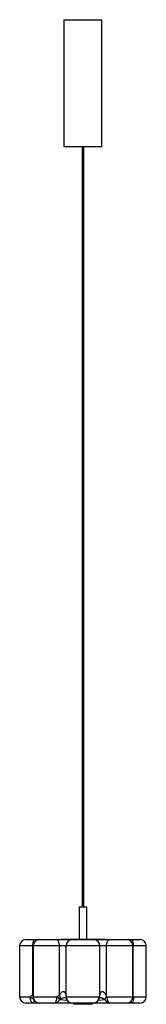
# Paper-space layout '_Posterior' of a CAD drawing. Header units: millimetres. Extents: x -81 to 119, y -685 to 868.
import ezdxf

# ---------------------------------------------------------------- set-up
doc = ezdxf.new("R2010")
doc.units = ezdxf.units.MM

psp = doc.layouts.new('_Posterior')

# ---------------------------------------------------------------- linework, layer by layer
at = {"color": 7, "linetype": 'Continuous', "lineweight": 25}
for p, q in [((-10.8, 868.1), (-10.8, 668.1)), ((-10.8, 868.1), (49.2, 868.1)), ((49.2, 668.1), (49.2, 868.1)), ((-10.8, 668.1), (49.2, 668.1)), ((17.7, 668.1), (17.7, -531.9)), ((20.7, -531.9), (20.7, 668.1)), ((13.2, -531.9), (13.2, -581.9)), ((25.2, -531.9), (13.2, -531.9)), ((25.2, -581.9), (25.2, -531.9)), ((-70.8, -582.9), (109.2, -582.9)), ((-15.8, -581.9), (-15.8, -582.9)), ((-15.8, -581.9), (54.2, -581.9)), ((54.2, -582.9), (54.2, -581.9)), ((-80.8, -592.9), (-80.8, -672.9)), ((119.2, -592.9), (-80.8, -592.9)), ((-59.9, -670.4), (-59.9, -592.9)), ((-59.5, -592.9), (-59.5, -672.9)), ((-17.9, -670.4), (-17.9, -592.9)), ((-7.5, -672.4), (-7.5, -592.9)), ((45.9, -670.4), (45.9, -592.9)), ((56.3, -672.4), (56.3, -592.9)), ((98, -672.9), (98, -592.9)), ((98.4, -672.4), (98.4, -592.9)), ((119.2, -672.9), (119.2, -592.9)), ((-49.8, -682.9), (-70.8, -682.9)), ((-25.5, -682.9), (-49.5, -682.9)), ((-7.5, -674.8), (-7.4, -675.2)), ((-7.3, -672.9), (44.5, -672.9)), ((35.3, -682.9), (2.3, -682.9)), ((4.2, -682.9), (4.2, -684.9)), ((34.2, -684.9), (34.2, -682.9)), ((88, -682.9), (61.8, -682.9)), ((109.2, -682.9), (88.2, -682.9)), ((34.2, -684.9), (4.2, -684.9))]:
    psp.add_line(p, q, dxfattribs=at)
at = {"color": 8, "linetype": 'Continuous', "lineweight": 25}
for p, q in [((-80.8, -672.9), (-64.1, -672.9)), ((-59.9, -670.4), (-59.5, -669.8)), ((-59.5, -671), (-59.9, -670.4)), ((-59.5, -672.9), (-21.8, -672.9)), ((-17.8, -677.2), (-6, -678.4)), ((43.5, -678.5), (53.8, -677.3)), ((56.9, -672.9), (98, -672.9)), ((98, -671.6), (98.4, -672.4)), ((98.4, -672.4), (98, -672.8)), ((99, -672.9), (119.2, -672.9))]:
    psp.add_line(p, q, dxfattribs=at)
at = {"color": 7, "linetype": 'Continuous', "lineweight": 25, "flags": 128}
for points in [[(-59.9, -592.9), (-59.9, -590.9), (-59.7, -589.1), (-59.5, -587.3), (-59.2, -585.8), (-58.8, -584.6), (-58.4, -583.6), (-58, -583.1), (-57.5, -582.9)], [(-17.9, -592.9), (-18, -590.9), (-18.3, -589.1), (-18.7, -587.3), (-19.4, -585.8), (-20.2, -584.6), (-21, -583.6), (-22, -583.1), (-23, -582.9)], [(56.3, -592.9), (56.4, -590.9), (56.7, -589.1), (57.2, -587.3), (57.8, -585.8), (58.6, -584.6), (59.5, -583.6), (60.5, -583.1), (61.5, -582.9)], [(95.9, -582.9), (96.4, -583.1), (96.9, -583.6), (97.3, -584.6), (97.7, -585.8), (98, -587.3), (98.2, -589.1), (98.3, -590.9), (98.4, -592.9)], [(-60.2, -682.9), (-60.9, -682.7), (-61.7, -682.1), (-62.3, -681.2), (-62.9, -680), (-63.4, -678.4), (-63.8, -676.7), (-64, -674.8), (-64.1, -672.9)], [(-25.5, -682.9), (-24.8, -682.7), (-24.1, -682.1), (-23.5, -681.2), (-22.9, -680), (-22.4, -678.4), (-22.1, -676.7), (-21.9, -674.8), (-21.8, -672.9)], [(56.9, -672.9), (57, -674.8), (57.3, -676.7), (57.7, -678.4), (58.3, -680), (59.1, -681.2), (59.9, -682.1), (60.9, -682.7), (61.8, -682.9)], [(99, -672.9), (99, -674.8), (98.8, -676.7), (98.6, -678.4), (98.2, -680), (97.8, -681.2), (97.4, -682.1), (96.9, -682.7), (96.4, -682.9)]]:
    psp.add_lwpolyline(points, dxfattribs=at)
at = {"color": 8, "linetype": 'Continuous', "lineweight": 25, "flags": 128}
for points in [[(-58, -678.2), (-58.1, -678.4), (-58.3, -679.5), (-58.5, -680.5), (-58.8, -681.3), (-59.1, -682), (-59.5, -682.5), (-59.8, -682.8), (-60.2, -682.9)], [(99, -672.9), (98.3, -673.5), (97.9, -673.9)]]:
    psp.add_lwpolyline(points, dxfattribs=at)
at = {"color": 7, "linetype": 'Continuous', "lineweight": 25}
for centre, radius, start, end in [((-70.8, -592.9), 10, 90, 180), ((-49.5, -592.9), 10, 90, 180), ((2.4, -592.7), 9.86, 90.8726, 180.8468), ((36.1, -592.7), 9.86, 359.1532, 89.1274), ((88, -592.9), 10, 0, 90), ((109.2, -592.9), 10, 0, 90), ((-70.8, -672.9), 10, 180, 270), ((-49.5, -672.9), 10, 180, 270), ((-25.9, -674.3), 8.63, 272.237, 340.0126), ((-34, -688.4), 19.7, 34.4719, 51.762), ((-28.2, -676.5), 12, 1.0374, 30.8199), ((2.3, -672.9), 10, 193.3434, 270), ((2.5, -673.1), 9.83, 178.9758, 268.9378), ((34.9, -673.3), 9.62, 272.5023, 2.3007), ((35.3, -672.9), 10, 270, 342.8608), ((64.9, -680.5), 11.8, 136.8854, 163.6525), ((65.5, -682.1), 12.6, 133.08, 157.8169), ((62.1, -674), 8.9, 202.0222, 268.3953), ((88, -672.9), 10, 270, 0), ((109.2, -672.9), 10, 270, 0)]:
    psp.add_arc(centre, radius, start, end, dxfattribs=at)
at = {"color": 8, "linetype": 'Continuous', "lineweight": 25}
for centre, radius, start, end in [((-38.2, -642.5), 39.9, 229.6144, 238.9909), ((-2.6, -673.6), 5.02, 166.0817, 193.6273), ((-3, -674.2), 4.45, 162.7884, 192.859), ((41.1, -674.8), 3.9, 344.6195, 29.3276), ((38.9, -671.5), 7.06, 339.2231, 8.914), ((97.3, -680), 3.01, 190.7083, 251.337)]:
    psp.add_arc(centre, radius, start, end, dxfattribs=at)
at = {"color": 7, "linetype": 'Continuous', "lineweight": 25}
for points, knots in [([(-17.9, -670.4), (-17.5, -669.7), (-17.1, -669), (-16.2, -667.7), (-15.7, -667.1), (-14.8, -666.2), (-14.5, -665.9), (-13.9, -665.4), (-13.5, -665.2), (-12.8, -664.8), (-12.4, -664.7), (-11.8, -664.7), (-11.6, -664.7), (-11.3, -664.7), (-11.1, -664.7), (-10.7, -664.9), (-10.6, -665), (-10.3, -665.1), (-10.1, -665.3), (-9.8, -665.5), (-9.7, -665.6), (-9.5, -665.9), (-9.4, -666), (-9.1, -666.5), (-8.9, -666.8), (-8.6, -667.4), (-8.5, -667.8), (-8.1, -668.8), (-7.9, -669.5), (-7.6, -670.9), (-7.5, -671.7), (-7.5, -672.4)], [0, 0, 0, 0, 0.125, 0.125, 0.25, 0.25, 0.3125, 0.3125, 0.375, 0.375, 0.4375, 0.4375, 0.46875, 0.46875, 0.5, 0.5, 0.53125, 0.53125, 0.5625, 0.5625, 0.59375, 0.59375, 0.625, 0.625, 0.6875, 0.6875, 0.75, 0.75, 0.875, 0.875, 1, 1, 1, 1]), ([(45.9, -670.4), (46, -669.7), (46.2, -669), (46.6, -667.7), (46.8, -667.1), (47.4, -666.2), (47.6, -665.9), (48, -665.4), (48.3, -665.2), (48.9, -664.8), (49.2, -664.7), (49.8, -664.7), (50, -664.7), (50.4, -664.7), (50.5, -664.7), (50.9, -664.9), (51.1, -665), (51.5, -665.1), (51.6, -665.3), (52, -665.5), (52.1, -665.6), (52.4, -665.9), (52.6, -666), (53, -666.5), (53.3, -666.8), (53.8, -667.4), (54, -667.8), (54.7, -668.8), (55.1, -669.5), (55.7, -670.9), (56, -671.7), (56.3, -672.4)], [0, 0, 0, 0, 0.125, 0.125, 0.25, 0.25, 0.3125, 0.3125, 0.375, 0.375, 0.4375, 0.4375, 0.46875, 0.46875, 0.5, 0.5, 0.53125, 0.53125, 0.5625, 0.5625, 0.59375, 0.59375, 0.625, 0.625, 0.6875, 0.6875, 0.75, 0.75, 0.875, 0.875, 1, 1, 1, 1]), ([(-64.1, -672.9), (-63.5, -672.3), (-62.8, -671.9), (-61.4, -671.1), (-60.7, -670.7), (-59.9, -670.4)], [0, 0, 0, 0, 0.5, 0.5, 1, 1, 1, 1]), ([(2.1, -682.9), (0.8, -682.9), (-3.3, -682.9), (-12.6, -682.9), (-20.3, -682.9), (-25.5, -682.9)], [0, 0, 0, 0, 0.134166, 0.422896, 1, 1, 1, 1]), ([(-21.8, -672.9), (-21.2, -672.3), (-20.5, -671.9), (-19.2, -671.1), (-18.5, -670.7), (-17.9, -670.4)], [0, 0, 0, 0, 0.5, 0.5, 1, 1, 1, 1]), ([(-16.2, -676.3), (-16.4, -676.4), (-16.7, -676.5), (-17.2, -676.8), (-17.5, -677), (-17.8, -677.2)], [0, 0, 0, 0, 0.5, 0.5, 1, 1, 1, 1]), ([(-7.6, -674.5), (-7.6, -674.5), (-7.6, -674.5), (-7.5, -674.6), (-7.5, -674.8), (-7.5, -674.8)], [0, 0, 0, 0, 0.332107, 0.908274, 1, 1, 1, 1]), ([(61.8, -682.9), (57.2, -682.9), (50.5, -682.9), (41.8, -682.9), (37.7, -682.9), (35.7, -682.9)], [0, 0, 0, 0, 0.55487, 0.7825731, 1, 1, 1, 1]), ([(44.5, -672.9), (44.8, -672.3), (45, -671.9), (45.5, -671.1), (45.7, -670.7), (45.9, -670.4)], [0, 0, 0, 0, 0.5, 0.5, 1, 1, 1, 1]), ([(44.9, -675.8), (44.9, -675.8), (45, -675.4), (45.2, -674.8), (45.4, -674.2), (45.5, -674)], [0, 0, 0, 0, 0.053139, 0.588994, 1, 1, 1, 1])]:
    psp.add_open_spline(points, degree=3, knots=knots, dxfattribs=at)
at = {"color": 8, "linetype": 'Continuous', "lineweight": 25}
for points, knots in [([(-7.5, -674.7), (-7.7, -674.7), (-8, -674.6), (-8.6, -674.6), (-9.1, -674.6), (-10.4, -674.7), (-12.4, -675.1), (-14.4, -675.7), (-15.7, -676.2), (-16.2, -676.3)], [0, 0, 0, 0, 0.08858, 0.09248, 0.176513, 0.251626, 0.445874, 0.800347, 1, 1, 1, 1]), ([(53.6, -677.2), (53.1, -676.9), (52.2, -676.3), (50.5, -675.5), (48.9, -675), (47.5, -674.7), (46.8, -674.6), (46.2, -674.6), (45.8, -674.6), (45.4, -674.6), (45.3, -674.7)], [0, 0, 0, 0, 0.214194, 0.431193, 0.661789, 0.751479, 0.84211, 0.845992, 0.929629, 1, 1, 1, 1])]:
    psp.add_open_spline(points, degree=3, knots=knots, dxfattribs=at)
at = {"color": 7, "linetype": 'Continuous', "lineweight": 25}
for points in [[(-7.5, -672.4), (-7.4, -672.6), (-7.4, -672.7), (-7.3, -672.9)], [(53.8, -677.3), (53.8, -677.3), (53.7, -677.2), (53.6, -677.2)], [(56.3, -672.4), (56.5, -672.6), (56.7, -672.7), (56.9, -672.9)], [(98.4, -672.4), (98.6, -672.6), (98.8, -672.7), (99, -672.9)]]:
    psp.add_open_spline(points, degree=3, dxfattribs=at)

doc.saveas('drawing.dxf')
